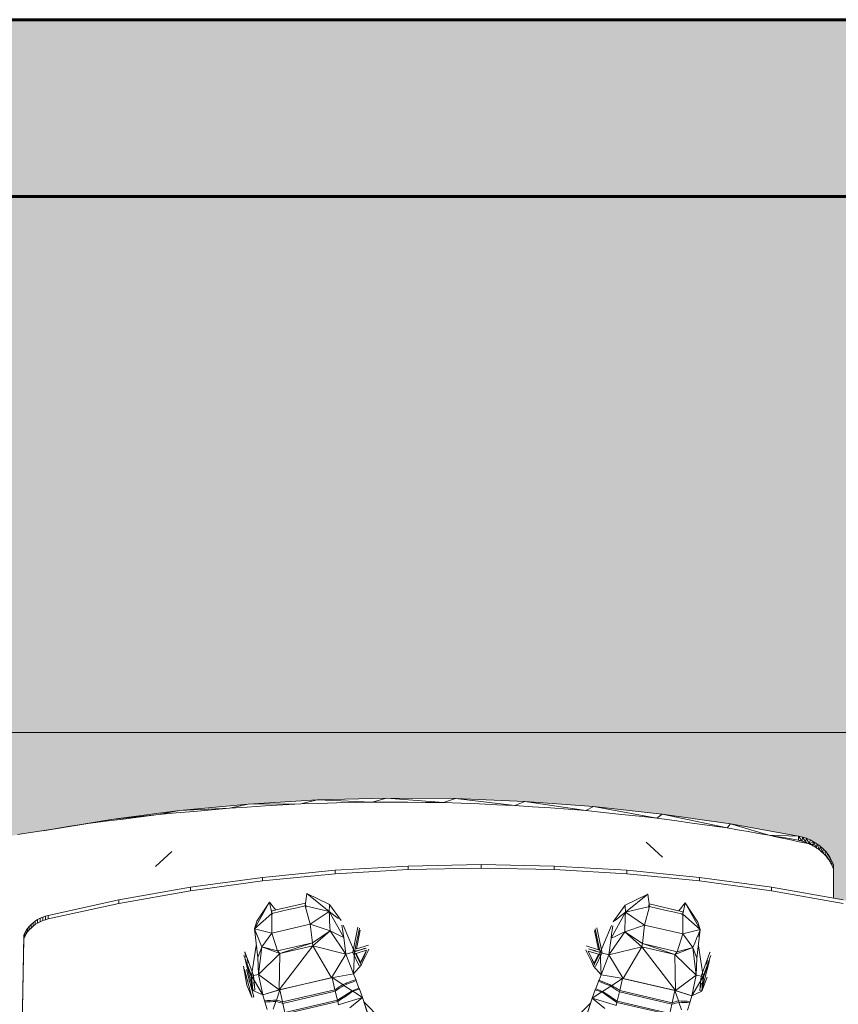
# Model space of a CAD drawing. Header units: inches. Extents: x 1931 to 3173, y 8366 to 8904.
# Tile 46 of 55: x 2912 to 2950, y 8832 to 8877. Entities that reach past the tile are written whole.
import ezdxf

# ---------------------------------------------------------------- set-up
doc = ezdxf.new("R2010")
doc.units = ezdxf.units.IN
doc.header["$MEASUREMENT"] = 0
for name, color, linetype, lineweight in [('A-ANNO-DIMS', 211, 'Continuous', 9), ('A-ANNO-DIMS-48', 211, 'Continuous', 9), ('A-DETL-GENF-1', 30, 'Continuous', 9), ('A-WALL-PATT-1', 111, 'Continuous', 9), ('C-BLDG-PADS', 91, 'Continuous', 9), ('G-IMPT', 8, 'Continuous', 9), ('S-FNDN-1', 32, 'Continuous', 60)]:
    doc.layers.add(name, color=color, linetype=linetype, lineweight=lineweight)
doc.styles.add('Century Gothic', font='ufonts.com_century-gothic.ttf', dxfattribs={"height": 4.5})
doc.dimstyles.new('OD__1__Tol__', dxfattribs={"dimscale": 12, "dimtxt": 4.698757, "dimasz": 0.5, "dimexe": 0.375, "dimexo": 0.25, "dimgap": 0.0625, "dimtad": 1, "dimdec": 0, "dimzin": 3, "dimdsep": 46, "dimlunit": 4, "dimtxsty": 'Century Gothic', "dimblk1": 'OBLIQUE', "dimblk2": 'OBLIQUE', "dimsah": 1, "dimcen": 0.09, "dimdle": 0.375, "dimazin": 0, "dimtfac": 1, "dimtdec": 4, "dimtix": 1, "dimtmove": 0, "dimatfit": 3, "dimfxl": 1, "dimtvp": 1, "dimtfill": 1, "dimfrac": 2, "dimtolj": 1, "dimtzin": 0, "dimarcsym": 2})

# ---------------------------------------------------------------- blocks, each defined once
blk = doc.blocks.new('Boat_and_Trailer_14084 - Boat - Ski Bar and Boards_dwg-1048089-FLOOR PLAN - BASEMENT')
at = {"layer": 'G-IMPT'}
for p, q in [((-81.563, -36.668), (-77.362, -36.749)), ((-81.424, -36.668), (-77.223, -36.749)), ((-77.223, -36.749), (-77.362, -36.749)), ((-77.27, -36.79), (-77.362, -36.749)), ((-77.223, -36.749), (-77.131, -36.79)), ((-73.27, -36.509), (-73.161, -37.199)), ((-77.131, -36.79), (-77.27, -36.79)), ((-77.27, -36.79), (-77.181, -36.84)), ((-77.042, -36.84), (-77.181, -36.84)), ((-77.096, -36.898), (-77.181, -36.84)), ((-77.131, -36.79), (-77.042, -36.84)), ((-76.957, -36.898), (-77.096, -36.898)), ((-77.015, -36.964), (-77.096, -36.898)), ((-76.957, -36.898), (-77.042, -36.84)), ((-76.94, -37.037), (-77.015, -36.964)), ((-76.876, -36.964), (-77.015, -36.964)), ((-76.876, -36.964), (-76.957, -36.898)), ((-76.94, -37.037), (-76.869, -37.117)), ((-76.94, -37.037), (-76.801, -37.037)), ((-76.801, -37.037), (-76.876, -36.964)), ((-76.869, -37.117), (-76.73, -37.117)), ((-76.869, -37.117), (-76.805, -37.203)), ((-76.73, -37.117), (-76.801, -37.037)), ((-76.73, -37.117), (-76.666, -37.203)), ((-76.666, -37.203), (-76.805, -37.203)), ((-76.805, -37.203), (-76.746, -37.295)), ((-76.607, -37.295), (-76.746, -37.295)), ((-76.695, -37.393), (-76.746, -37.295)), ((-76.555, -37.393), (-76.695, -37.393)), ((-76.65, -37.494), (-76.695, -37.393)), ((-76.666, -37.203), (-76.607, -37.295)), ((-76.511, -37.494), (-76.65, -37.494)), ((-76.612, -37.6), (-76.65, -37.494)), ((-76.555, -37.393), (-76.607, -37.295)), ((-76.555, -37.393), (-76.511, -37.494)), ((-76.473, -37.6), (-76.511, -37.494)), ((-73.051, -37.889), (-73.161, -37.199)), ((-73.113, -37.508), (-72.831, -39.27)), ((-73.113, -37.508), (-72.673, -40.183)), ((-76.473, -37.6), (-76.612, -37.6)), ((-76.582, -37.708), (-76.612, -37.6)), ((-76.443, -37.708), (-76.582, -37.708)), ((-76.582, -37.708), (-75.975, -40.493)), ((-76.443, -37.708), (-76.473, -37.6)), ((-75.836, -40.493), (-76.443, -37.708)), ((-72.941, -38.579), (-73.051, -37.889)), ((-72.941, -38.579), (-72.831, -39.27)), ((-72.831, -39.27), (-72.673, -40.183)), ((-72.831, -39.27), (-72.744, -39.964)), ((-72.744, -39.964), (-72.656, -40.659)), ((-72.324, -42.875), (-72.673, -40.183)), ((-72.482, -42.048), (-72.673, -40.183)), ((-75.477, -43.307), (-75.975, -40.493)), ((-75.836, -40.493), (-75.975, -40.493)), ((-75.338, -43.307), (-75.836, -40.493)), ((-72.569, -41.353), (-72.656, -40.659)), ((-72.482, -42.048), (-72.569, -41.353)), ((-74.526, -41.933), (-73.938, -42.57)), ((-72.324, -42.875), (-72.482, -42.048)), ((-72.418, -42.746), (-72.482, -42.048)), ((-73.934, -42.577), (-73.938, -42.57)), ((-72.354, -43.444), (-72.418, -42.746)), ((-72.324, -42.875), (-72.067, -45.58)), ((-72.324, -42.875), (-72.225, -44.84)), ((-75.089, -46.143), (-75.477, -43.307)), ((-75.477, -43.307), (-75.338, -43.307)), ((-74.95, -46.143), (-75.338, -43.307)), ((-72.289, -44.142), (-72.354, -43.444)), ((-72.289, -44.142), (-72.225, -44.84)), ((-72.225, -44.84), (-72.067, -45.58)), ((-72.225, -44.84), (-72.184, -45.54)), ((-79.66, -45.716), (-78.573, -45.424)), ((-79.19, -45.527), (-79.66, -45.716)), ((-79.642, -45.796), (-79.119, -45.655)), ((-79.021, -45.616), (-79.39, -45.764)), ((-78.18, -45.452), (-79.245, -45.738)), ((-79.19, -45.527), (-78.445, -45.389)), ((-79.08, -45.645), (-78.568, -45.507)), ((-78.842, -45.693), (-78.18, -45.452)), ((-78.816, -45.701), (-78.003, -45.404)), ((-77.874, -45.442), (-78.802, -45.782)), ((-78.167, -45.532), (-78.323, -45.574)), ((-78.088, -45.481), (-78.018, -45.468)), ((-77.982, -45.461), (-77.945, -45.454)), ((-77.945, -45.454), (-77.909, -45.448)), ((-77.909, -45.448), (-77.872, -45.441)), ((-72.143, -46.241), (-72.184, -45.54)), ((-71.902, -48.294), (-72.067, -45.58)), ((-72.06, -47.641), (-72.067, -45.58)), ((-79.66, -45.716), (-79.642, -45.796)), ((-79.572, -46.152), (-78.816, -45.701)), ((-79.572, -46.152), (-79.39, -45.764)), ((-79.572, -46.152), (-78.763, -45.982)), ((-78.816, -45.701), (-79.39, -45.764)), ((-79.369, -45.843), (-79.39, -45.764)), ((-79.369, -45.843), (-78.802, -45.782)), ((-78.763, -45.982), (-79.369, -46.798)), ((-78.842, -45.693), (-79.245, -45.738)), ((-79.087, -45.779), (-79.232, -45.818)), ((-77.621, -45.888), (-78.816, -45.701)), ((-78.816, -45.701), (-78.763, -45.982)), ((-78.098, -45.95), (-78.763, -45.982)), ((-78.763, -45.982), (-77.679, -46.109)), ((-78.763, -45.982), (-77.946, -46.821)), ((-76.972, -45.822), (-78.098, -45.95)), ((-78.098, -45.95), (-77.993, -45.99)), ((-78.098, -45.95), (-77.993, -45.99)), ((-77.888, -46.03), (-77.993, -45.99)), ((-77.888, -46.03), (-77.993, -45.99)), ((-77.783, -46.069), (-77.888, -46.03)), ((-77.783, -46.069), (-77.888, -46.03)), ((-77.679, -46.109), (-77.502, -46.037)), ((-77.679, -46.109), (-77.502, -46.037)), ((-77.325, -45.966), (-77.502, -46.037)), ((-77.325, -45.966), (-77.502, -46.037)), ((-76.972, -45.822), (-77.325, -45.966)), ((-77.148, -45.894), (-77.325, -45.966)), ((-77.148, -45.894), (-77.325, -45.966)), ((-76.972, -45.822), (-77.148, -45.894)), ((-76.972, -45.822), (-77.148, -45.894)), ((-76.972, -45.822), (-77.142, -46.504)), ((-76.972, -45.822), (-77.087, -45.846)), ((-76.972, -45.822), (-76.674, -45.92)), ((-76.367, -46.511), (-76.972, -45.822)), ((-75.94, -46.403), (-76.972, -45.822)), ((-75.919, -46.415), (-76.674, -45.92)), ((-79.845, -46.233), (-80.14, -46.321)), ((-79.845, -46.233), (-79.796, -46.219)), ((-79.845, -46.233), (-79.84, -46.341)), ((-79.84, -46.341), (-79.836, -46.448)), ((-79.572, -46.152), (-79.796, -46.219)), ((-79.796, -46.219), (-79.79, -46.335)), ((-79.79, -46.335), (-79.784, -46.451)), ((-79.572, -46.152), (-79.367, -46.82)), ((-79.572, -46.152), (-79.369, -46.798)), ((-77.679, -46.109), (-77.946, -46.821)), ((-77.679, -46.109), (-77.839, -46.733)), ((-77.679, -46.109), (-77.783, -46.069)), ((-77.679, -46.109), (-77.783, -46.069)), ((-77.679, -46.109), (-77.142, -46.504)), ((-76.367, -46.511), (-75.919, -46.415)), ((-75.919, -46.415), (-76.236, -46.661)), ((-74.811, -48.997), (-75.089, -46.143)), ((-75.089, -46.143), (-74.95, -46.143)), ((-74.671, -48.997), (-74.95, -46.143)), ((-72.143, -46.241), (-72.101, -46.941)), ((-79.827, -46.664), (-80.127, -46.561)), ((-79.867, -46.801), (-79.887, -46.87)), ((-79.847, -46.732), (-79.867, -46.801)), ((-79.827, -46.664), (-79.847, -46.732)), ((-79.844, -46.925), (-79.367, -46.82)), ((-79.836, -46.448), (-79.831, -46.556)), ((-79.831, -46.556), (-79.827, -46.664)), ((-79.827, -46.664), (-79.771, -46.682)), ((-79.808, -46.804), (-79.826, -46.864)), ((-79.789, -46.743), (-79.808, -46.804)), ((-79.771, -46.682), (-79.789, -46.743)), ((-79.784, -46.451), (-79.778, -46.566)), ((-79.778, -46.566), (-79.771, -46.682)), ((-79.771, -46.682), (-79.367, -46.82)), ((-78.893, -48.852), (-79.369, -46.798)), ((-77.644, -48.121), (-79.369, -46.798)), ((-79.367, -46.82), (-79.369, -46.798)), ((-77.946, -46.821), (-79.369, -46.798)), ((-78.891, -48.873), (-79.367, -46.82)), ((-77.946, -46.821), (-77.839, -46.733)), ((-77.644, -48.121), (-77.946, -46.821)), ((-77.522, -48.098), (-77.946, -46.821)), ((-77.839, -46.733), (-77.142, -46.504)), ((-77.522, -48.098), (-77.839, -46.733)), ((-76.367, -46.511), (-77.142, -46.504)), ((-76.791, -48.018), (-77.142, -46.504)), ((-76.367, -46.511), (-76.377, -46.549)), ((-76.367, -46.511), (-76.343, -46.511)), ((-76.367, -46.511), (-76.291, -46.838)), ((-76.367, -46.511), (-76.343, -46.511)), ((-76.367, -46.511), (-76.291, -46.838)), ((-76.319, -46.511), (-76.343, -46.511)), ((-76.319, -46.511), (-76.343, -46.511)), ((-76.295, -46.511), (-76.319, -46.511)), ((-76.27, -46.511), (-76.319, -46.511)), ((-76.295, -46.511), (-76.319, -46.511)), ((-76.27, -46.511), (-76.295, -46.511)), ((-76.27, -46.511), (-76.295, -46.511)), ((-76.27, -46.511), (-75.964, -47.833)), ((-79.833, -49.103), (-80.315, -47.029)), ((-79.908, -46.939), (-80.262, -47.017)), ((-80.262, -47.017), (-79.781, -49.091)), ((-79.908, -46.939), (-79.887, -46.87)), ((-79.844, -46.925), (-79.908, -46.939)), ((-79.908, -46.939), (-79.419, -49.002)), ((-79.844, -46.925), (-79.826, -46.864)), ((-79.844, -46.925), (-79.365, -48.989)), ((-76.215, -47.164), (-76.291, -46.838)), ((-76.215, -47.164), (-76.291, -46.838)), ((-76.215, -47.164), (-76.14, -47.49)), ((-76.215, -47.164), (-76.14, -47.49)), ((-72.06, -47.641), (-72.101, -46.941)), ((-76.064, -47.817), (-76.14, -47.49)), ((-76.064, -47.817), (-76.14, -47.49)), ((-76.791, -48.018), (-76.064, -47.817)), ((-76.289, -48.761), (-76.064, -47.817)), ((-76.289, -48.761), (-75.58, -47.877)), ((-76.142, -47.839), (-76.107, -47.84)), ((-76.068, -47.829), (-76.103, -47.828)), ((-76.072, -47.842), (-76.037, -47.843)), ((-76.064, -47.817), (-75.58, -47.877)), ((-76.014, -47.825), (-76.039, -47.821)), ((-76.011, -48.776), (-75.58, -47.877)), ((-72.06, -47.641), (-71.902, -48.294)), ((-72.06, -47.641), (-72.042, -48.343)), ((-78.893, -48.852), (-77.644, -48.121)), ((-77.965, -49.421), (-77.644, -48.121)), ((-77.644, -48.121), (-77.522, -48.098)), ((-77.056, -48.793), (-77.644, -48.121)), ((-76.791, -48.018), (-77.522, -48.098)), ((-77.056, -48.793), (-77.522, -48.098)), ((-76.791, -48.018), (-77.056, -48.793)), ((-76.791, -48.018), (-76.289, -48.761)), ((-72.042, -48.343), (-72.024, -49.044)), ((-71.902, -48.294), (-71.987, -50.448)), ((-71.902, -48.294), (-71.83, -51.013)), ((-76.289, -48.761), (-77.313, -49.331)), ((-76.673, -48.777), (-76.481, -48.769)), ((-76.673, -48.777), (-76.481, -48.769)), ((-76.481, -48.769), (-76.289, -48.761)), ((-76.481, -48.769), (-76.289, -48.761)), ((-76.289, -48.761), (-76.382, -48.881)), ((-76.289, -48.761), (-76.382, -48.881)), ((-76.289, -48.761), (-76.051, -48.774)), ((-79.959, -49.112), (-79.665, -50.072)), ((-79.953, -49.133), (-79.833, -49.103)), ((-79.781, -49.091), (-79.833, -49.103)), ((-79.73, -49.251), (-79.833, -49.103)), ((-79.419, -49.002), (-79.781, -49.091)), ((-79.781, -49.091), (-79.687, -49.236)), ((-79.365, -48.989), (-79.419, -49.002)), ((-79.419, -49.002), (-79.363, -49.087)), ((-78.891, -48.873), (-79.365, -48.989)), ((-79.365, -48.989), (-79.315, -49.066)), ((-79.307, -49.172), (-79.363, -49.087)), ((-79.265, -49.143), (-79.315, -49.066)), ((-79.215, -49.22), (-79.265, -49.143)), ((-79.165, -49.297), (-78.891, -48.873)), ((-78.891, -48.873), (-78.893, -48.852)), ((-78.745, -49.717), (-78.893, -48.852)), ((-77.965, -49.421), (-78.893, -48.852)), ((-77.056, -48.793), (-77.965, -49.421)), ((-77.249, -49.196), (-77.185, -49.062)), ((-77.249, -49.196), (-77.185, -49.062)), ((-77.185, -49.062), (-77.12, -48.927)), ((-77.185, -49.062), (-77.12, -48.927)), ((-77.056, -48.793), (-77.12, -48.927)), ((-77.056, -48.793), (-77.12, -48.927)), ((-77.056, -48.793), (-76.864, -48.785)), ((-77.056, -48.793), (-76.864, -48.785)), ((-76.864, -48.785), (-76.673, -48.777)), ((-76.864, -48.785), (-76.673, -48.777)), ((-76.011, -48.776), (-76.64, -49.226)), ((-76.568, -49.121), (-76.475, -49.001)), ((-76.568, -49.121), (-76.475, -49.001)), ((-76.475, -49.001), (-76.382, -48.881)), ((-76.475, -49.001), (-76.382, -48.881)), ((-74.643, -51.862), (-74.811, -48.997)), ((-74.811, -48.997), (-74.671, -48.997)), ((-74.504, -51.862), (-74.671, -48.997)), ((-72.006, -49.746), (-72.024, -49.044)), ((-79.627, -49.399), (-79.73, -49.251)), ((-79.593, -49.38), (-79.687, -49.236)), ((-79.524, -49.546), (-79.627, -49.399)), ((-79.499, -49.525), (-79.593, -49.38)), ((-79.405, -49.67), (-79.499, -49.525)), ((-79.405, -49.67), (-79.194, -49.343)), ((-79.25, -49.257), (-79.307, -49.172)), ((-79.194, -49.343), (-79.25, -49.257)), ((-79.165, -49.297), (-79.215, -49.22)), ((-79.165, -49.297), (-79.194, -49.343)), ((-79.194, -49.343), (-79.146, -49.461)), ((-79.165, -49.297), (-79.149, -49.338)), ((-79.149, -49.338), (-79.133, -49.378)), ((-79.146, -49.461), (-79.098, -49.58)), ((-79.133, -49.378), (-79.116, -49.419)), ((-79.116, -49.419), (-79.1, -49.459)), ((-79.1, -49.459), (-79.067, -49.545)), ((-78.745, -49.717), (-77.965, -49.421)), ((-77.965, -49.421), (-77.313, -49.331)), ((-77.965, -49.421), (-77.874, -49.76)), ((-76.826, -49.311), (-77.874, -49.76)), ((-77.313, -49.331), (-77.249, -49.196)), ((-77.313, -49.331), (-77.249, -49.196)), ((-77.313, -49.331), (-77.15, -49.308)), ((-77.313, -49.331), (-77.15, -49.308)), ((-77.15, -49.308), (-76.987, -49.285)), ((-77.15, -49.308), (-76.987, -49.285)), ((-76.987, -49.285), (-76.824, -49.263)), ((-76.987, -49.285), (-76.824, -49.263)), ((-79.665, -50.072), (-80.078, -49.578)), ((-79.421, -49.694), (-79.665, -50.072)), ((-79.421, -49.694), (-79.524, -49.546)), ((-79.421, -49.694), (-79.405, -49.67)), ((-79.421, -49.694), (-79.402, -49.758)), ((-79.38, -49.735), (-79.405, -49.67)), ((-79.402, -49.758), (-79.382, -49.821)), ((-79.382, -49.821), (-79.363, -49.885)), ((-79.38, -49.735), (-79.354, -49.801)), ((-79.363, -49.885), (-79.343, -49.948)), ((-79.354, -49.801), (-79.328, -49.866)), ((-79.302, -49.932), (-79.328, -49.866)), ((-79.302, -49.932), (-79.003, -49.817)), ((-79.098, -49.58), (-79.051, -49.698)), ((-79.067, -49.545), (-79.033, -49.631)), ((-79.003, -49.817), (-79.051, -49.698)), ((-79.033, -49.631), (-78.999, -49.716)), ((-78.965, -49.802), (-79.003, -49.817)), ((-78.999, -49.716), (-78.965, -49.802)), ((-78.745, -49.717), (-78.965, -49.802)), ((-78.745, -49.717), (-78.404, -50.014)), ((-78.745, -49.717), (-77.874, -49.76)), ((-78.428, -49.941), (-77.898, -49.687)), ((-77.874, -49.76), (-78.404, -50.014)), ((-77.942, -49.828), (-78.296, -49.997)), ((-77.952, -49.798), (-77.942, -49.828)), ((-77.942, -49.828), (-77.813, -50.234)), ((-76.907, -49.887), (-77.891, -49.685)), ((-77.85, -49.838), (-77.874, -49.76)), ((-76.948, -49.951), (-77.874, -49.76)), ((-77.867, -49.762), (-77.843, -49.836)), ((-77.802, -49.989), (-77.85, -49.838)), ((-77.795, -49.986), (-77.843, -49.836)), ((-77.762, -49.829), (-77.772, -49.781)), ((-77.611, -50.302), (-77.762, -49.829)), ((-77.018, -49.982), (-77.762, -49.829)), ((-71.987, -50.448), (-72.006, -49.746)), ((-80.508, -50.781), (-79.859, -50.135)), ((-79.665, -50.072), (-80.414, -50.313)), ((-79.665, -50.072), (-80.228, -50.256)), ((-79.343, -49.948), (-79.665, -50.072)), ((-79.343, -49.948), (-79.302, -49.932)), ((-78.404, -50.014), (-78.223, -50.103)), ((-78.34, -49.984), (-78.248, -50.029)), ((-78.306, -49.967), (-78.296, -49.997)), ((-77.813, -50.234), (-78.296, -49.997)), ((-78.069, -50.117), (-78.248, -50.029)), ((-78.223, -50.103), (-78.042, -50.192)), ((-77.889, -50.205), (-78.069, -50.117)), ((-78.042, -50.192), (-77.861, -50.28)), ((-77.775, -50.323), (-77.861, -50.28)), ((-77.754, -50.14), (-77.802, -49.989)), ((-77.747, -50.137), (-77.795, -49.986)), ((-77.734, -50.209), (-77.754, -50.14)), ((-77.726, -50.205), (-77.747, -50.137)), ((-71.987, -50.448), (-71.992, -51.15)), ((-71.83, -51.013), (-71.987, -50.448)), ((-72.007, -53.255), (-71.83, -51.013)), ((-71.849, -53.733), (-71.83, -51.013)), ((-71.997, -51.851), (-71.992, -51.15)), ((-74.643, -51.862), (-74.588, -54.733)), ((-74.643, -51.862), (-74.504, -51.862)), ((-74.504, -51.862), (-74.449, -54.733)), ((-71.997, -51.851), (-72.002, -52.553)), ((-72.007, -53.255), (-72.002, -52.553)), ((-72.035, -53.957), (-72.007, -53.255)), ((-71.849, -53.733), (-72.007, -53.255)), ((-71.849, -53.733), (-72.119, -56.06)), ((-71.849, -53.733), (-71.961, -56.451)), ((-72.063, -54.658), (-72.035, -53.957)), ((-74.643, -57.604), (-74.588, -54.733)), ((-74.588, -54.733), (-74.449, -54.733)), ((-74.504, -57.604), (-74.449, -54.733)), ((-72.091, -55.359), (-72.063, -54.658)), ((-72.091, -55.359), (-72.119, -56.06)), ((-72.119, -56.06), (-72.17, -56.76)), ((-72.119, -56.06), (-71.961, -56.451)), ((-72.323, -58.858), (-71.961, -56.451)), ((-72.165, -59.161), (-71.961, -56.451)), ((-72.221, -57.459), (-72.17, -56.76)), ((-74.643, -57.604), (-74.811, -60.47)), ((-74.504, -57.604), (-74.671, -60.47)), ((-74.643, -57.604), (-74.504, -57.604)), ((-72.272, -58.158), (-72.221, -57.459)), ((-79.89, -59.04), (-80.561, -58.372)), ((-72.323, -58.858), (-72.272, -58.158)), ((-80.445, -58.862), (-79.697, -59.102)), ((-80.26, -58.919), (-79.697, -59.102)), ((-79.697, -59.102), (-80.109, -59.596)), ((-79.99, -60.062), (-79.697, -59.102)), ((-79.374, -59.227), (-79.697, -59.102)), ((-79.697, -59.102), (-79.452, -59.481)), ((-78.435, -59.161), (-78.776, -59.458)), ((-78.254, -59.072), (-78.435, -59.161)), ((-77.905, -59.414), (-78.435, -59.161)), ((-78.28, -59.146), (-78.371, -59.191)), ((-78.337, -59.208), (-78.327, -59.178)), ((-77.844, -58.941), (-78.327, -59.178)), ((-78.327, -59.178), (-77.973, -59.347)), ((-78.1, -59.058), (-78.28, -59.146)), ((-78.073, -58.983), (-78.254, -59.072)), ((-78.1, -59.058), (-77.92, -58.97)), ((-77.892, -58.895), (-78.073, -58.983)), ((-77.844, -58.941), (-77.973, -59.347)), ((-77.799, -58.849), (-77.892, -58.895)), ((-77.833, -59.186), (-77.881, -59.337)), ((-77.874, -59.339), (-77.826, -59.189)), ((-77.833, -59.186), (-77.785, -59.035)), ((-77.826, -59.189), (-77.778, -59.038)), ((-77.642, -58.873), (-77.793, -59.346)), ((-77.039, -59.191), (-77.793, -59.346)), ((-77.785, -59.035), (-77.762, -58.961)), ((-77.755, -58.964), (-77.778, -59.038)), ((-72.165, -59.161), (-72.619, -61.644)), ((-72.165, -59.161), (-72.461, -61.861)), ((-72.323, -58.858), (-72.397, -59.554)), ((-72.323, -58.858), (-72.165, -59.161)), ((-79.452, -59.481), (-79.555, -59.628)), ((-79.437, -59.505), (-79.531, -59.65)), ((-79.433, -59.417), (-79.452, -59.481)), ((-79.452, -59.481), (-79.437, -59.505)), ((-79.411, -59.44), (-79.437, -59.505)), ((-79.225, -59.832), (-79.437, -59.505)), ((-79.413, -59.354), (-79.433, -59.417)), ((-79.394, -59.29), (-79.413, -59.354)), ((-79.385, -59.374), (-79.411, -59.44)), ((-79.374, -59.227), (-79.394, -59.29)), ((-79.359, -59.308), (-79.385, -59.374)), ((-79.374, -59.227), (-79.333, -59.243)), ((-79.333, -59.243), (-79.359, -59.308)), ((-79.333, -59.243), (-79.034, -59.358)), ((-79.177, -59.714), (-79.13, -59.595)), ((-79.082, -59.477), (-79.13, -59.595)), ((-79.098, -59.63), (-79.03, -59.459)), ((-79.064, -59.544), (-79.098, -59.63)), ((-79.034, -59.358), (-79.082, -59.477)), ((-79.064, -59.544), (-79.03, -59.459)), ((-79.034, -59.358), (-78.996, -59.373)), ((-78.996, -59.373), (-79.03, -59.459)), ((-78.996, -59.373), (-78.776, -59.458)), ((-78.924, -60.323), (-78.776, -59.458)), ((-77.905, -59.414), (-78.776, -59.458)), ((-77.997, -59.754), (-78.776, -59.458)), ((-77.929, -59.488), (-78.459, -59.234)), ((-77.905, -59.414), (-77.997, -59.754)), ((-77.983, -59.377), (-77.973, -59.347)), ((-76.927, -59.285), (-77.922, -59.49)), ((-76.968, -59.222), (-77.905, -59.414)), ((-77.905, -59.414), (-77.881, -59.337)), ((-76.845, -59.869), (-77.905, -59.414)), ((-77.898, -59.413), (-77.874, -59.339)), ((-77.793, -59.346), (-77.803, -59.394)), ((-72.471, -60.251), (-72.397, -59.554)), ((-79.864, -60.071), (-79.761, -59.924)), ((-79.812, -60.084), (-79.718, -59.939)), ((-79.761, -59.924), (-79.658, -59.776)), ((-79.624, -59.795), (-79.718, -59.939)), ((-79.658, -59.776), (-79.555, -59.628)), ((-79.624, -59.795), (-79.531, -59.65)), ((-79.338, -60.003), (-79.281, -59.917)), ((-79.296, -60.032), (-79.246, -59.955)), ((-79.225, -59.832), (-79.281, -59.917)), ((-79.246, -59.955), (-79.196, -59.878)), ((-79.225, -59.832), (-79.177, -59.714)), ((-79.196, -59.878), (-79.225, -59.832)), ((-79.196, -59.878), (-79.18, -59.837)), ((-78.922, -60.302), (-79.196, -59.878)), ((-79.18, -59.837), (-79.164, -59.797)), ((-79.148, -59.756), (-79.164, -59.797)), ((-79.132, -59.716), (-79.148, -59.756)), ((-79.098, -59.63), (-79.132, -59.716)), ((-78.924, -60.323), (-77.997, -59.754)), ((-77.087, -60.382), (-77.997, -59.754)), ((-77.344, -59.844), (-77.997, -59.754)), ((-77.997, -59.754), (-77.675, -61.054)), ((-77.28, -59.979), (-77.344, -59.844)), ((-77.181, -59.867), (-77.344, -59.844)), ((-77.28, -59.979), (-77.344, -59.844)), ((-77.181, -59.867), (-77.344, -59.844)), ((-77.344, -59.844), (-76.321, -60.413)), ((-77.216, -60.113), (-77.28, -59.979)), ((-77.216, -60.113), (-77.28, -59.979)), ((-77.018, -59.889), (-77.181, -59.867)), ((-77.018, -59.889), (-77.181, -59.867)), ((-76.855, -59.912), (-77.018, -59.889)), ((-76.855, -59.912), (-77.018, -59.889)), ((-76.692, -59.935), (-76.042, -60.399)), ((-76.659, -59.976), (-76.599, -60.054)), ((-80.346, -62.146), (-79.864, -60.071)), ((-80.294, -62.158), (-79.812, -60.084)), ((-79.984, -60.042), (-79.864, -60.071)), ((-79.939, -62.236), (-79.45, -60.173)), ((-79.875, -62.25), (-79.396, -60.186)), ((-79.812, -60.084), (-79.864, -60.071)), ((-79.45, -60.173), (-79.812, -60.084)), ((-79.45, -60.173), (-79.394, -60.088)), ((-79.396, -60.186), (-79.45, -60.173)), ((-79.4, -62.376), (-78.924, -60.323)), ((-79.398, -62.355), (-78.922, -60.302)), ((-79.396, -60.186), (-79.296, -60.032)), ((-79.346, -60.109), (-79.396, -60.186)), ((-78.922, -60.302), (-79.396, -60.186)), ((-79.394, -60.088), (-79.338, -60.003)), ((-79.346, -60.109), (-79.296, -60.032)), ((-78.924, -60.323), (-78.922, -60.302)), ((-78.924, -60.323), (-77.675, -61.054)), ((-77.151, -60.248), (-77.216, -60.113)), ((-77.151, -60.248), (-77.216, -60.113)), ((-77.151, -60.248), (-77.087, -60.382)), ((-77.151, -60.248), (-77.087, -60.382)), ((-76.618, -60.03), (-76.599, -60.054)), ((-76.506, -60.174), (-76.599, -60.054)), ((-76.506, -60.174), (-76.599, -60.054)), ((-76.413, -60.294), (-76.506, -60.174)), ((-76.413, -60.294), (-76.506, -60.174)), ((-76.321, -60.413), (-76.413, -60.294)), ((-76.321, -60.413), (-76.413, -60.294)), ((-72.545, -60.948), (-72.471, -60.251)), ((-77.087, -60.382), (-77.675, -61.054)), ((-77.087, -60.382), (-77.553, -61.077)), ((-77.087, -60.382), (-76.895, -60.39)), ((-77.087, -60.382), (-76.822, -61.157)), ((-77.087, -60.382), (-76.895, -60.39)), ((-76.895, -60.39), (-76.704, -60.398)), ((-76.895, -60.39), (-76.704, -60.398)), ((-76.822, -61.157), (-76.321, -60.413)), ((-76.512, -60.406), (-76.704, -60.398)), ((-76.512, -60.406), (-76.704, -60.398)), ((-76.321, -60.413), (-76.512, -60.406)), ((-76.321, -60.413), (-76.512, -60.406)), ((-76.078, -60.401), (-76.321, -60.413)), ((-76.095, -61.358), (-76.321, -60.413)), ((-75.611, -61.298), (-76.321, -60.413)), ((-76.042, -60.399), (-75.611, -61.298)), ((-74.811, -60.47), (-75.089, -63.323)), ((-74.671, -60.47), (-74.95, -63.323)), ((-74.811, -60.47), (-74.671, -60.47)), ((-79.4, -62.376), (-77.675, -61.054)), ((-77.675, -61.054), (-77.977, -62.354)), ((-77.553, -61.077), (-77.977, -62.354)), ((-77.553, -61.077), (-77.87, -62.442)), ((-77.675, -61.054), (-77.553, -61.077)), ((-76.822, -61.157), (-77.553, -61.077)), ((-72.619, -61.644), (-72.545, -60.948)), ((-76.822, -61.157), (-77.174, -62.671)), ((-76.095, -61.358), (-76.822, -61.157)), ((-75.995, -61.342), (-76.302, -62.664)), ((-76.095, -61.358), (-76.171, -61.685)), ((-76.095, -61.358), (-76.171, -61.685)), ((-76.138, -61.335), (-76.103, -61.333)), ((-76.103, -61.333), (-76.068, -61.332)), ((-76.064, -61.344), (-76.099, -61.346)), ((-76.095, -61.358), (-75.611, -61.298)), ((-76.045, -61.35), (-76.095, -61.358)), ((-76.034, -61.33), (-76.068, -61.332)), ((-76.064, -61.344), (-76.03, -61.343)), ((-76.02, -61.346), (-76.045, -61.35)), ((-76.02, -61.346), (-75.995, -61.342)), ((-73.566, -61.233), (-74.154, -61.87)), ((-73.566, -61.233), (-73.562, -61.227)), ((-76.247, -62.011), (-76.171, -61.685)), ((-76.247, -62.011), (-76.171, -61.685)), ((-72.461, -61.861), (-73.006, -64.416)), ((-72.848, -64.546), (-72.461, -61.861)), ((-72.619, -61.644), (-72.715, -62.337)), ((-72.619, -61.644), (-72.461, -61.861)), ((-79.939, -62.236), (-80.294, -62.158)), ((-79.875, -62.25), (-79.939, -62.236)), ((-79.939, -62.236), (-79.918, -62.305)), ((-79.918, -62.305), (-79.898, -62.374)), ((-79.398, -62.355), (-79.875, -62.25)), ((-79.875, -62.25), (-79.857, -62.311)), ((-79.857, -62.311), (-79.839, -62.371)), ((-76.247, -62.011), (-76.322, -62.337)), ((-76.247, -62.011), (-76.322, -62.337)), ((-79.858, -62.511), (-80.158, -62.613)), ((-79.898, -62.374), (-79.878, -62.443)), ((-79.858, -62.511), (-79.878, -62.443)), ((-79.862, -62.619), (-79.867, -62.727)), ((-79.862, -62.619), (-79.858, -62.511)), ((-79.803, -62.493), (-79.858, -62.511)), ((-79.839, -62.371), (-79.821, -62.432)), ((-79.803, -62.493), (-79.821, -62.432)), ((-79.809, -62.608), (-79.815, -62.724)), ((-79.803, -62.493), (-79.809, -62.608)), ((-79.398, -62.355), (-79.803, -62.493)), ((-79.603, -63.023), (-79.398, -62.355)), ((-79.603, -63.023), (-79.4, -62.376)), ((-79.4, -62.376), (-77.977, -62.354)), ((-79.398, -62.355), (-79.4, -62.376)), ((-79.4, -62.376), (-78.794, -63.192)), ((-78.794, -63.192), (-77.977, -62.354)), ((-77.71, -63.066), (-77.977, -62.354)), ((-77.87, -62.442), (-77.977, -62.354)), ((-77.71, -63.066), (-77.87, -62.442)), ((-77.174, -62.671), (-77.87, -62.442)), ((-77.71, -63.066), (-77.174, -62.671)), ((-76.398, -62.664), (-77.174, -62.671)), ((-77.003, -63.353), (-77.174, -62.671)), ((-76.398, -62.664), (-77.003, -63.353)), ((-76.412, -62.614), (-76.398, -62.664)), ((-76.322, -62.337), (-76.398, -62.664)), ((-76.322, -62.337), (-76.398, -62.664)), ((-76.398, -62.664), (-76.374, -62.664)), ((-76.398, -62.664), (-75.95, -62.76)), ((-76.398, -62.664), (-76.374, -62.664)), ((-76.35, -62.664), (-76.374, -62.664)), ((-76.35, -62.664), (-76.374, -62.664)), ((-76.35, -62.664), (-76.326, -62.664)), ((-76.35, -62.664), (-76.326, -62.664)), ((-76.302, -62.664), (-76.326, -62.664)), ((-76.302, -62.664), (-76.326, -62.664)), ((-76.267, -62.514), (-75.95, -62.76)), ((-72.812, -63.03), (-72.715, -62.337)), ((-80.171, -62.854), (-79.876, -62.942)), ((-79.871, -62.834), (-79.876, -62.942)), ((-79.827, -62.956), (-79.876, -62.942)), ((-79.867, -62.727), (-79.871, -62.834)), ((-79.821, -62.84), (-79.827, -62.956)), ((-79.603, -63.023), (-79.827, -62.956)), ((-79.821, -62.84), (-79.815, -62.724)), ((-79.603, -63.023), (-79.421, -63.411)), ((-79.603, -63.023), (-78.847, -63.474)), ((-79.603, -63.023), (-78.794, -63.192)), ((-78.794, -63.192), (-77.71, -63.066)), ((-77.71, -63.066), (-77.814, -63.106)), ((-77.71, -63.066), (-77.814, -63.106)), ((-77.71, -63.066), (-77.533, -63.138)), ((-77.71, -63.066), (-77.533, -63.138)), ((-77.003, -63.353), (-75.95, -62.76)), ((-76.705, -63.255), (-75.95, -62.76)), ((-72.909, -63.723), (-72.812, -63.03)), ((-79.421, -63.411), (-79.402, -63.331)), ((-78.871, -63.632), (-79.421, -63.411)), ((-78.847, -63.474), (-79.421, -63.411)), ((-78.833, -63.393), (-79.402, -63.331)), ((-79.276, -63.437), (-78.211, -63.723)), ((-79.276, -63.437), (-78.873, -63.482)), ((-79.112, -63.398), (-79.263, -63.357)), ((-78.847, -63.474), (-78.794, -63.192)), ((-77.638, -63.285), (-78.847, -63.474)), ((-78.024, -63.774), (-78.847, -63.474)), ((-77.905, -63.733), (-78.833, -63.393)), ((-78.794, -63.192), (-78.129, -63.225)), ((-78.024, -63.185), (-78.129, -63.225)), ((-78.024, -63.185), (-78.129, -63.225)), ((-78.129, -63.225), (-77.003, -63.353)), ((-77.919, -63.145), (-78.024, -63.185)), ((-77.919, -63.145), (-78.024, -63.185)), ((-77.814, -63.106), (-77.919, -63.145)), ((-77.814, -63.106), (-77.919, -63.145)), ((-77.533, -63.138), (-77.356, -63.209)), ((-77.533, -63.138), (-77.356, -63.209)), ((-77.356, -63.209), (-77.179, -63.281)), ((-77.356, -63.209), (-77.179, -63.281)), ((-77.233, -63.305), (-77.268, -63.298)), ((-77.118, -63.329), (-77.233, -63.305)), ((-77.003, -63.353), (-77.179, -63.281)), ((-77.003, -63.353), (-77.179, -63.281)), ((-76.705, -63.255), (-77.003, -63.353)), ((-75.089, -63.323), (-75.477, -66.16)), ((-74.95, -63.323), (-75.338, -66.16)), ((-74.95, -63.323), (-75.089, -63.323)), ((-78.211, -63.723), (-78.873, -63.482)), ((-78.822, -63.565), (-78.761, -63.576)), ((-78.198, -63.643), (-78.365, -63.598)), ((-77.905, -63.734), (-77.897, -63.736)), ((-77.897, -63.736), (-77.894, -63.737)), ((-73.006, -64.416), (-72.909, -63.723)), ((-73.326, -67.213), (-72.848, -64.546)), ((-73.29, -66.053), (-72.848, -64.546)), ((-73.077, -64.825), (-73.006, -64.416)), ((-72.848, -64.546), (-73.006, -64.416)), ((-73.148, -65.234), (-73.077, -64.825)), ((-73.219, -65.643), (-73.148, -65.234)), ((-73.29, -66.053), (-73.219, -65.643)), ((-75.975, -68.973), (-75.477, -66.16)), ((-75.836, -68.973), (-75.338, -66.16)), ((-75.338, -66.16), (-75.477, -66.16)), ((-73.29, -66.053), (-73.376, -66.45)), ((-73.29, -66.053), (-73.339, -66.343)), ((-73.29, -66.053), (-73.326, -67.213)), ((-73.376, -66.45), (-73.462, -66.848)), ((-73.339, -66.343), (-73.387, -66.633)), ((-73.462, -66.848), (-73.548, -67.246)), ((-73.435, -66.923), (-73.484, -67.213)), ((-73.387, -66.633), (-73.435, -66.923)), ((-73.633, -67.644), (-73.548, -67.246)), ((-73.326, -67.213), (-73.522, -67.36)), ((-73.522, -67.36), (-73.513, -67.323)), ((-73.513, -67.323), (-73.503, -67.286)), ((-73.493, -67.25), (-73.503, -67.286)), ((-73.484, -67.213), (-73.493, -67.25)), ((-73.326, -67.213), (-73.484, -67.213)), ((-73.326, -67.213), (-73.364, -67.37)), ((-73.686, -67.75), (-73.669, -67.715)), ((-73.669, -67.715), (-73.651, -67.679)), ((-73.633, -67.644), (-73.651, -67.679)), ((-73.633, -67.644), (-73.413, -67.523)), ((-73.633, -67.644), (-73.617, -67.606)), ((-73.546, -67.811), (-73.633, -67.644)), ((-73.633, -67.644), (-73.474, -67.67)), ((-73.617, -67.606), (-73.601, -67.572)), ((-73.601, -67.572), (-73.586, -67.537)), ((-73.586, -67.537), (-73.571, -67.503)), ((-73.364, -67.37), (-73.571, -67.503)), ((-73.571, -67.503), (-73.559, -67.467)), ((-73.413, -67.523), (-73.571, -67.503)), ((-73.559, -67.467), (-73.547, -67.431)), ((-73.547, -67.431), (-73.534, -67.396)), ((-73.546, -67.811), (-73.474, -67.67)), ((-73.534, -67.396), (-73.522, -67.36)), ((-73.364, -67.37), (-73.522, -67.36)), ((-73.413, -67.523), (-73.474, -67.67)), ((-73.364, -67.37), (-73.413, -67.523)), ((-73.981, -68.17), (-73.721, -68.069)), ((-73.93, -68.111), (-73.955, -68.141)), ((-73.93, -68.111), (-73.904, -68.081)), ((-73.879, -68.052), (-73.904, -68.081)), ((-73.879, -68.052), (-73.629, -67.944)), ((-73.856, -68.019), (-73.879, -68.052)), ((-73.721, -68.069), (-73.879, -68.052)), ((-73.856, -68.019), (-73.833, -67.987)), ((-73.833, -67.987), (-73.809, -67.955)), ((-73.823, -68.184), (-73.721, -68.069)), ((-73.809, -67.955), (-73.786, -67.923)), ((-73.546, -67.811), (-73.786, -67.923)), ((-73.786, -67.923), (-73.766, -67.888)), ((-73.629, -67.944), (-73.786, -67.923)), ((-73.745, -67.854), (-73.766, -67.888)), ((-73.724, -67.82), (-73.745, -67.854)), ((-73.704, -67.785), (-73.724, -67.82)), ((-73.721, -68.069), (-73.629, -67.944)), ((-73.686, -67.75), (-73.704, -67.785)), ((-73.704, -67.785), (-73.546, -67.811)), ((-73.546, -67.811), (-73.629, -67.944)), ((-74.432, -68.513), (-74.399, -68.495)), ((-74.399, -68.495), (-74.367, -68.477)), ((-74.334, -68.459), (-74.367, -68.477)), ((-74.303, -68.438), (-74.334, -68.459)), ((-74.334, -68.459), (-74.176, -68.464)), ((-74.334, -68.459), (-74.307, -68.533)), ((-74.176, -68.464), (-74.307, -68.533)), ((-74.303, -68.438), (-74.271, -68.417)), ((-74.271, -68.417), (-74.24, -68.396)), ((-74.24, -68.396), (-74.209, -68.375)), ((-74.209, -68.375), (-74.18, -68.351)), ((-74.176, -68.464), (-74.209, -68.375)), ((-74.209, -68.375), (-74.051, -68.382)), ((-74.18, -68.351), (-74.15, -68.327)), ((-74.176, -68.464), (-74.051, -68.382)), ((-74.15, -68.327), (-74.121, -68.303)), ((-74.121, -68.303), (-74.091, -68.278)), ((-74.063, -68.251), (-74.091, -68.278)), ((-74.051, -68.382), (-74.091, -68.278)), ((-73.933, -68.289), (-74.091, -68.278)), ((-74.036, -68.224), (-74.063, -68.251)), ((-74.051, -68.382), (-73.933, -68.289)), ((-74.036, -68.224), (-74.008, -68.197)), ((-73.981, -68.17), (-74.008, -68.197)), ((-73.981, -68.17), (-73.955, -68.141)), ((-73.981, -68.17), (-73.823, -68.184)), ((-73.981, -68.17), (-73.933, -68.289)), ((-73.823, -68.184), (-73.933, -68.289)), ((-74.442, -68.589), (-75.769, -68.592)), ((-75.768, -68.591), (-75.505, -68.59)), ((-75.505, -68.59), (-74.6, -68.588)), ((-74.564, -68.573), (-74.6, -68.588)), ((-74.442, -68.589), (-74.6, -68.588)), ((-74.531, -68.559), (-74.564, -68.573)), ((-74.498, -68.545), (-74.531, -68.559)), ((-74.465, -68.531), (-74.498, -68.545)), ((-74.432, -68.513), (-74.465, -68.531)), ((-74.465, -68.531), (-74.307, -68.533)), ((-74.465, -68.531), (-74.442, -68.589)), ((-74.307, -68.533), (-74.442, -68.589))]:
    blk.add_line(p, q, dxfattribs=at)
blk.add_ellipse((-133.527, -51.551), major_axis=(0, 67.437), ratio=0.914679, start_param=4.467845, end_param=4.471307, dxfattribs=at)
blk = doc.blocks.new('Boat_and_Trailer_14084 - Boat_and_Trailer_14084-1048095-FLOOR PLAN - BASEMENT')
at = {"xscale": 1.151149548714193, "yscale": 1.151149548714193, "zscale": 1.151149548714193}
blk.add_blockref('Boat_and_Trailer_14084 - Boat - Ski Bar and Boards_dwg-1048089-FLOOR PLAN - BASEMENT', (128.943, 47.637), dxfattribs=at)
blk = doc.blocks.new('DIMBLOCK41-FLOOR PLAN - BASEMENT')
at = {"layer": 'A-ANNO-DIMS-48'}
for p, q in [((2711.837, 8843.073), (2711.837, 8848.815)), ((3074.337, 8843.073), (3074.337, 8848.815)), ((3078.837, 8844.315), (2711.837, 8844.315)), ((2711.837, 8844.315), (2711.837, 8843.073)), ((3074.337, 8844.315), (3074.337, 8843.073))]:
    blk.add_line(p, q, dxfattribs=at)
at = {"layer": 'A-ANNO-DIMS-48', "lineweight": 50}
for p, q in [((2711.837, 8844.315), (2714.837, 8847.315)), ((3074.337, 8844.315), (3077.337, 8847.315)), ((2711.837, 8844.315), (2708.837, 8841.315)), ((3074.337, 8844.315), (3071.337, 8841.315))]:
    blk.add_line(p, q, dxfattribs=at)
at = {"layer": 'A-ANNO-DIMS-48', "color": 0, "insert": (2883.465, 8850.833), "char_height": 4.5, "width": 23.09104, "attachment_point": 1, "line_spacing_factor": 0.984502, "style": 'Century Gothic', "bg_fill": 3, "box_fill_scale": 1.25, "bg_fill_color": 256, "bg_fill_true_color": 13158600, "bg_fill_transparency": 0}
blk.add_mtext('30\' - 3"', dxfattribs=at)
blk = doc.blocks.new('_Oblique')
at = {"color": 0, "linetype": 'ByBlock', "lineweight": -2}
blk.add_line((-0.5, -0.5), (0.5, 0.5), dxfattribs=at)

msp = doc.modelspace()

# ---------------------------------------------------------------- hatches: boundary and pattern name
at = {"layer": 'A-WALL-PATT-1'}
h = msp.add_hatch(dxfattribs=at)
h.set_pattern_fill('FP_1', color=256, style=0, pattern_type=2)
h.set_pattern_definition([(50, (0, 0), (13.77135, -1.20496), [1.44, -15.84]), (355, (0, 0), (-2.66442, 14.442176), [1.152, -12.672]), (100.451, (1.148, -0.1), (11.107076, 13.237366), [1.224, -13.462]), (46.184, (0, 3.84), (20.491284, -3.17785), [2.16, -23.76]), (96.636, (1.708, 3.575), (17.94587, 18.703152), [1.836, -20.193]), (351.184, (0, 3.84), (17.94541, 18.702614), [1.728, -19.008]), (21, (1.92, 2.88), (11.460518, -7.730365), [1.44, -15.84]), (326, (1.92, 2.88), (4.671352, 13.923149), [1.152, -12.672]), (71.451, (2.875, 2.236), (16.13207, 6.192844), [1.224, -13.462]), (37.5, (0, 0), (0.2331231, 6.3917502), [0.634, -11.885, 0.634, -12.23, -12.72]), (37.5, (0, 0), (0.2331231, 6.3917502), [-25.382, 0.634, -12.086]), (7.5, (0, 0), (5.0507295, 7.573041), [0.634, -6.701, 0.634, -11.597, -4.848]), (7.5, (0, 0), (5.0507295, 7.573041), [-19.565, 0.634, -4.214]), (327.5, (-4.282, 0), (10.2495805, -0.4328898), [0.634, -4.166, 0.634, -14.342, -19.872]), (327.5, (-4.282, 0), (10.2495805, -0.4328898), [-19.776, 0.634, -19.238]), (317.5, (-6.202, 0), (11.19739, 1.922144), [0.634, -5.606, 0.634, -9.312, -14.112]), (317.5, (-6.202, 0), (11.19739, 1.922144), [-16.186, 0.634, -13.478])])
h.paths.add_polyline_path([(3074.337, 8868.569), (3074.337, 8876.569), (2670.337, 8876.569), (2670.337, 8868.569), (3066.337, 8868.569)], flags=0)
at = {"layer": 'C-BLDG-PADS'}
h = msp.add_hatch(dxfattribs=at)
h.set_pattern_fill('FP_9', color=256, style=0, pattern_type=2)
h.set_pattern_definition([(0, (0.803, 0), (15.357, 3.84), [0.633, -10.884, 0.633, -10.884, -61.427]), (0, (0.803, 0), (15.357, 3.84), [-23.035, 0.633, -22.402, 0.633, -10.884, -26.874]), (0, (0.803, 0), (15.357, 3.84), [-57.588, 0.633, -7.045, 0.633, -18.562]), (119.995, (6.562, 1.92), (-11.0026783, 11.3818784), [0.634, -10.886, 0.634, -10.886, -61.437]), (119.995, (6.562, 1.92), (-11.0026783, 11.3818784), [-23.039, 0.634, -22.405, 0.634, -10.886, -26.879]), (119.995, (6.562, 1.92), (-11.0026783, 11.3818784), [-57.597, 0.634, -7.046, 0.634, -18.565]), (240.005, (8.482, 9.6), (-4.3540001, -15.2220302), [0.634, -10.886, 0.634, -10.886, -61.437]), (240.005, (8.482, 9.6), (-4.3540001, -15.2220302), [-23.039, 0.634, -22.405, 0.634, -10.886, -26.879]), (240.005, (8.482, 9.6), (-4.3540001, -15.2220302), [-57.597, 0.634, -7.046, 0.634, -18.565])])
h.paths.add_polyline_path([(3001.018, 8644.569), (3128.597, 8644.57), (3128.597, 8868.569), (3074.337, 8868.569), (3074.337, 8692.569), (3043.186, 8692.569), (3043.181, 8692.139), (3042.337, 8692.139), (3042.337, 8692.569), (3006.337, 8692.569), (3006.337, 8692.139), (3005.488, 8692.139), (3005.488, 8692.569), (2977.337, 8692.569), (2977.337, 8644.569)], flags=0)
h.paths.add_polyline_path([(2770.415, 8700.569), (3066.337, 8700.569), (3066.337, 8868.569), (2715.837, 8868.569), (2715.837, 8700.569)], flags=0)
h.paths.add_polyline_path([(3061.801, 8721.288), (3061.801, 8722.288), (3064.635, 8722.288), (3064.635, 8721.288), (3063.801, 8721.288)], flags=0)
h.paths.add_polyline_path([(3065.985, 8722.569), (3063.985, 8722.569), (3063.985, 8846.569), (3065.985, 8846.569), (3065.985, 8723.569)], flags=0)
h.paths.add_polyline_path([(3017.966, 8828.871), (3017.967, 8828.891), (3017.978, 8828.876)], flags=0)
h.paths.add_polyline_path([(3018.097, 8761.394), (3018.083, 8761.43), (3018.054, 8761.434), (3018.054, 8761.418), (3018.095, 8761.395)], flags=0)
h.paths.add_polyline_path([(3018.089, 8761.356), (3018.083, 8761.395), (3018.049, 8761.383), (3018.087, 8761.357)], flags=0)
h.paths.add_polyline_path([(3018.082, 8761.319), (3018.075, 8761.357), (3018.078, 8761.336), (3018.064, 8761.336), (3018.08, 8761.32)], flags=0)
h.paths.add_polyline_path([(3018.075, 8761.287), (3018.075, 8761.32), (3018.027, 8761.311), (3018.074, 8761.288)], flags=0)
h.paths.add_polyline_path([(2935.804, 8748.835), (2932.234, 8748.913), (2928.955, 8749.105), (2925.89, 8749.389), (2922.734, 8749.794), (2919.92, 8750.247), (2916.925, 8750.844), (2916.65, 8750.953), (2916.326, 8751.144), (2916.063, 8751.366), (2915.818, 8751.665), (2915.667, 8751.934), (2915.604, 8752.142), (2915.604, 8752.614), (2915.374, 8752.704), (2915.235, 8752.762), (2910.366, 8752.782), (2910.209, 8752.85), (2910.094, 8752.94), (2909.998, 8753.065), (2909.933, 8753.23), (2909.916, 8753.369), (2909.916, 8755.458), (2907.125, 8755.474), (2880.811, 8756.945), (2854.489, 8761.424), (2801.711, 8777.917), (2800.011, 8781.819), (2767.733, 8792.852), (2748.442, 8792.852), (2748.442, 8792.878), (2737.521, 8792.893), (2737.29, 8793.035), (2737.077, 8793.214), (2736.905, 8793.404), (2736.761, 8793.61), (2736.639, 8793.84), (2736.396, 8794.383), (2736.308, 8794.714), (2736.274, 8795.104), (2736.309, 8795.496), (2736.411, 8795.872), (2736.681, 8796.457), (2736.871, 8796.761), (2737.025, 8796.943), (2737.216, 8797.118), (2737.423, 8797.261), (2737.568, 8797.33), (2767.733, 8797.33), (2800.011, 8808.362), (2801.711, 8812.265), (2854.555, 8828.779), (2880.912, 8833.243), (2907.398, 8834.724), (2909.11, 8834.724), (2909.156, 8838.092), (2909.237, 8838.308), (2909.399, 8838.576), (2909.613, 8838.812), (2909.874, 8839.009), (2910.21, 8839.175), (2910.494, 8839.26), (2912.03, 8839.617), (2912.399, 8839.689), (2917.551, 8840.496), (2920.152, 8840.818), (2923.267, 8841.099), (2926.441, 8841.276), (2929.621, 8841.344), (2932.8, 8841.301), (2935.975, 8841.149), (2938.973, 8840.907), (2942.131, 8840.542), (2944.995, 8840.117), (2947.995, 8839.559), (2948.28, 8839.449), (2948.598, 8839.267), (2948.861, 8839.053), (2949.09, 8838.79), (2949.263, 8838.496), (2949.328, 8838.314), (2949.345, 8836.81), (2950.006, 8836.684), (2952.135, 8836.22), (2952.156, 8836.97), (2952.239, 8837.149), (2952.337, 8837.264), (2952.474, 8837.357), (2952.624, 8837.407), (2952.792, 8837.42), (2990.196, 8837.4), (2990.353, 8837.332), (2990.468, 8837.242), (2990.565, 8837.116), (2990.629, 8836.952), (2990.646, 8836.812), (2990.646, 8833.577), (3013.085, 8832.081), (3013.085, 8827.581), (3014.187, 8827.25), (3014.187, 8834.494), (3014.242, 8834.881), (3014.437, 8835.282), (3014.658, 8835.55), (3014.991, 8835.787), (3015.431, 8835.942), (3015.795, 8835.987), (3016.211, 8835.936), (3016.599, 8835.787), (3016.932, 8835.55), (3017.187, 8835.241), (3017.348, 8834.881), (3017.403, 8834.494), (3017.406, 8828.384), (3017.583, 8828.603), (3017.802, 8828.78), (3017.978, 8828.873), (3018.071, 8828.915), (3018.089, 8828.935), (3019.205, 8828.945), (3019.205, 8829.424), (3019.448, 8829.424), (3019.448, 8831.869), (3022.475, 8831.869), (3022.475, 8825.337), (3022.225, 8825.337), (3022.225, 8824.839), (3032.65, 8821.711), (3041.268, 8795.091), (3032.65, 8768.47), (3022.225, 8765.343), (3022.225, 8764.845), (3022.475, 8764.845), (3022.475, 8758.313), (3019.448, 8758.313), (3019.448, 8760.758), (3019.205, 8760.758), (3019.205, 8761.237), (3018.071, 8761.267), (3018.07, 8761.288), (3017.896, 8761.347), (3017.725, 8761.456), (3017.519, 8761.648), (3017.403, 8761.758), (3017.403, 8755.688), (3017.348, 8755.301), (3017.153, 8754.9), (3016.932, 8754.632), (3016.599, 8754.395), (3016.211, 8754.246), (3015.795, 8754.195), (3015.379, 8754.246), (3014.991, 8754.395), (3014.658, 8754.632), (3014.403, 8754.941), (3014.242, 8755.301), (3014.187, 8755.688), (3014.187, 8762.932), (3013.085, 8762.601), (3013.085, 8758.101), (2990.911, 8756.622), (2990.89, 8753.212), (2990.808, 8753.032), (2990.709, 8752.918), (2990.572, 8752.825), (2990.422, 8752.774), (2990.254, 8752.762), (2955.812, 8752.741), (2955.795, 8751.984), (2955.693, 8751.705), (2955.519, 8751.424), (2955.285, 8751.177), (2955.034, 8750.993), (2954.712, 8750.838), (2954.426, 8750.754), (2952.976, 8750.41), (2952.516, 8750.325), (2947.732, 8749.621), (2944.704, 8749.273), (2941.939, 8749.04), (2938.392, 8748.878), (2936.456, 8748.845)], flags=0)
h.paths.add_polyline_path([(3018.112, 8761.466), (3018.133, 8761.502), (3019.034, 8761.523), (3019.205, 8761.532), (3019.205, 8762.011), (3019.448, 8762.011), (3019.448, 8764.51), (3019.01, 8764.378), (3019.01, 8763.193), (3017.535, 8763.193), (3017.515, 8762.117), (3017.484, 8762.095), (3017.51, 8762.054), (3017.538, 8762.043), (3017.661, 8761.847), (3017.806, 8761.693), (3018.008, 8761.554), (3018.057, 8761.507), (3018.066, 8761.493), (3018.11, 8761.467)], flags=0)
h.paths.add_polyline_path([(3018.106, 8761.441), (3018.091, 8761.467), (3018.097, 8761.445), (3018.104, 8761.442)], flags=0)
h.paths.add_polyline_path([(3018.123, 8761.522), (3018.133, 8761.532), (3018.123, 8761.522)], flags=0)
h.paths.add_polyline_path([(2799.148, 8786.145), (2798.753, 8790.592), (2793.87, 8790.592), (2793.851, 8791.3), (2792.883, 8791.3), (2792.883, 8788.286), (2798.648, 8786.315)], flags=0)
h.paths.add_polyline_path([(2793.87, 8798.882), (2793.87, 8799.551), (2798.75, 8799.551), (2799.148, 8804.037), (2792.883, 8801.896), (2792.883, 8798.882), (2793.851, 8798.882)], flags=0)
h.paths.add_polyline_path([(2770.366, 8799.507), (2770.172, 8800.035), (2771.781, 8800.65), (2771.351, 8801.819), (2771.2, 8801.763), (2770.132, 8804.602), (2770.038, 8804.774), (2764.383, 8802.692), (2764.372, 8802.408), (2764.26, 8802.092), (2764.079, 8801.843), (2763.884, 8801.681), (2763.675, 8801.571), (2763.323, 8801.512), (2763.094, 8801.526), (2762.843, 8801.605), (2762.55, 8801.813), (2762.387, 8802.008), (2762.278, 8802.217), (2762.218, 8802.567), (2762.227, 8802.778), (2762.351, 8803.113), (2762.52, 8803.342), (2762.714, 8803.504), (2762.923, 8803.614), (2763.275, 8803.674), (2763.504, 8803.659), (2763.756, 8803.581), (2764.048, 8803.372), (2764.189, 8803.22), (2769.844, 8805.302), (2769.796, 8805.602), (2769.834, 8806.099), (2770.002, 8806.576), (2770.233, 8806.942), (2770.656, 8807.312), (2771.052, 8807.52), (2771.567, 8807.63), (2772.112, 8807.591), (2772.596, 8807.42), (2772.963, 8807.186), (2773.336, 8806.753), (2773.536, 8806.373), (2773.677, 8805.739), (2774.671, 8803.041), (2774.528, 8802.966), (2774.967, 8801.8), (2777.04, 8802.563), (2777.234, 8802.035), (2770.415, 8799.525)], flags=0)
h.paths.add_polyline_path([(3018.097, 8828.788), (3018.069, 8828.815), (3018.04, 8828.784), (3018.095, 8828.788)], flags=0)
h.paths.add_polyline_path([(3018.104, 8828.75), (3018.083, 8828.78), (3018.061, 8828.762), (3018.103, 8828.75)], flags=0)
h.paths.add_polyline_path([(3018.112, 8828.715), (3018.089, 8828.733), (3018.099, 8828.715), (3018.11, 8828.715)], flags=0)
h.paths.add_polyline_path([(3019.448, 8825.672), (3019.448, 8828.171), (3019.205, 8828.171), (3019.205, 8828.65), (3018.478, 8828.675), (3018.478, 8828.68), (3018.115, 8828.7), (3018.095, 8828.706), (3018.057, 8828.675), (3018.054, 8828.651), (3017.85, 8828.524), (3017.68, 8828.358), (3017.552, 8828.167), (3017.51, 8828.128), (3017.499, 8828.12), (3017.499, 8828.068), (3017.535, 8828.061), (3017.535, 8826.989), (3019.01, 8826.989), (3019.01, 8825.804)], flags=0)
h.paths.add_polyline_path([(3018.194, 8828.309), (3018.123, 8828.66), (3018.125, 8828.65)], flags=0)
h.paths.add_polyline_path([(3018.064, 8828.823), (3018.085, 8828.845), (3018.071, 8828.834), (3018.065, 8828.824)], flags=0)
h.paths.add_polyline_path([(3017.978, 8828.846), (3018.078, 8828.879), (3018.06, 8828.887), (3017.981, 8828.848)], flags=0)
h.paths.add_polyline_path([(3063.801, 8846.851), (3061.801, 8846.851), (3061.801, 8847.851), (3064.635, 8847.851), (3064.635, 8846.851), (3063.985, 8846.851)], flags=0)

# ---------------------------------------------------------------- linework, layer by layer
at = {"layer": 'S-FNDN-1'}
for p, q in [((3074.337, 8876.569), (2214.337, 8876.569)), ((2715.837, 8868.569), (3066.337, 8868.569))]:
    msp.add_line(p, q, dxfattribs=at)

# ---------------------------------------------------------------- block references
at = {"layer": 'A-DETL-GENF-1', "rotation": 89.99999999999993}
msp.add_blockref('Boat_and_Trailer_14084 - Boat_and_Trailer_14084-1048095-FLOOR PLAN - BASEMENT', (2918.008, 8795.091), dxfattribs=at)

# ---------------------------------------------------------------- next in the draw order: dimensions: what is measured, and where the dimension line sits
at = {"layer": 'A-ANNO-DIMS'}
dim = msp.add_linear_dim(base=(2711.836683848, 8844.315395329), p1=(3074.336683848, 8840.072754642), p2=(2711.836683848, 8840.072754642), dimstyle='OD__1__Tol__', override={"dimpost": '<>', "dimfxl": 362.5}, dxfattribs=at)
dim.commit()
dim.dimension.update_dxf_attribs({"geometry": 'DIMBLOCK41-FLOOR PLAN - BASEMENT', "text_midpoint": (2893.086683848, 8847.428583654)})

doc.saveas('drawing.dxf')
